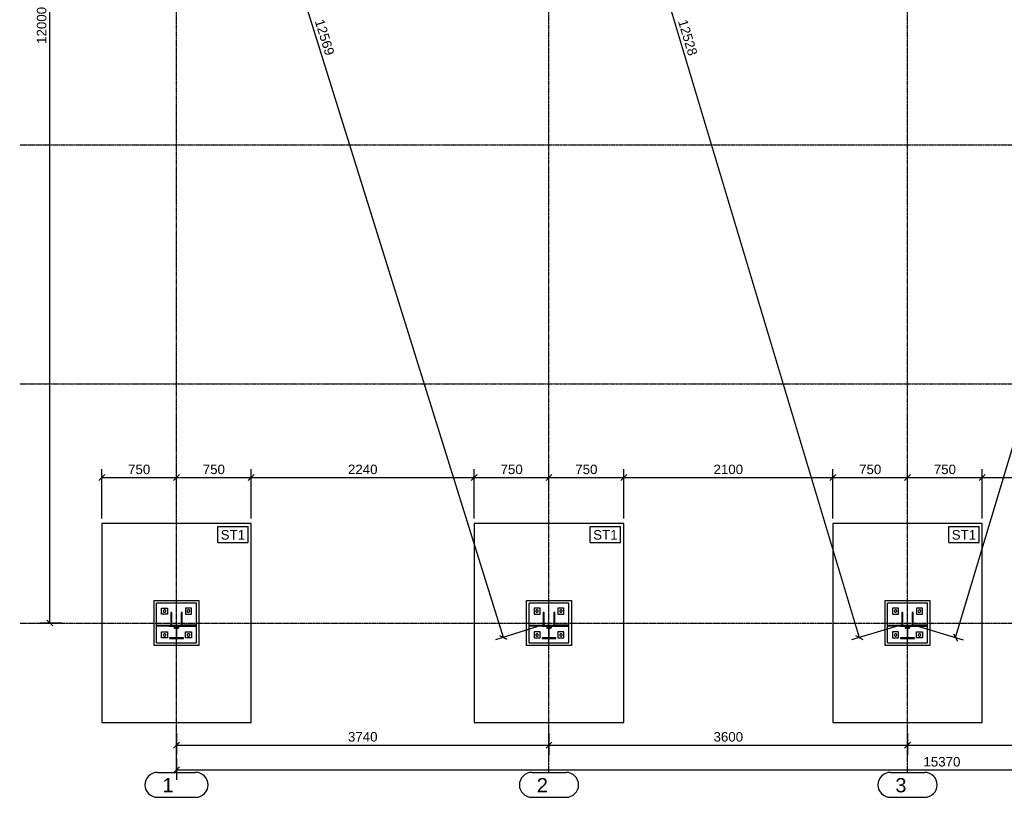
# Model space of a CAD drawing. Header units: millimetres. Extents: x -288865 to 11255, y 102926 to 380857.
# Tile 62 of 142: x -164342 to -154457, y 245008 to 252815. Entities that reach past the tile are written whole.
import ezdxf

# ---------------------------------------------------------------- set-up
doc = ezdxf.new("R2010")
doc.units = ezdxf.units.MM
doc.header["$MEASUREMENT"] = 0
doc.set_wipeout_variables(frame=1)
doc.linetypes.add('DXK_LINE_DOT3', pattern=[5.9187, 2.979, -0.9799, 0.9799, -0.9799])
for name, color, linetype in [('TS_INNE_OBIEKTY', 7, 'Continuous'), ('TS_LINIE_WIDOCZNE', 7, 'Continuous'), ('TS_OPISY', 7, 'Continuous'), ('TS_OPISY_LINIE', 7, 'Continuous'), ('TS_OPISY_RAMKA', 7, 'Continuous'), ('TS_WYMIARY', 7, 'Continuous'), ('TS_WYMIARY_TEKST', 7, 'Continuous'), ('TS_WYPELNIENIE', 7, 'Continuous')]:
    doc.layers.add(name, color=color, linetype=linetype)
doc.styles.add('ARIAL', font='arial.ttf')

# ---------------------------------------------------------------- blocks, each defined once
blk = doc.blocks.new('Part-66210877-1326 - 1303')
at = {"layer": 'TS_LINIE_WIDOCZNE', "color": 1, "linetype": 'Continuous'}
for p, q in [((2750, 2000), (1250, 2000)), ((1250, 2000), (1250, 0)), ((2750, 0), (2750, 2000)), ((1250, 0), (2750, 0))]:
    blk.add_line(p, q, dxfattribs=at)
blk = doc.blocks.new('Part-66210877-1395 - 1303')
at = {"layer": 'TS_WYPELNIENIE', "linetype": 'Continuous'}
h = blk.add_hatch(dxfattribs=at)
h.set_pattern_fill('', color=256, scale=10, style=0, pattern_type=0)
h.set_pattern_definition([(45, (5670, 976.335), (-22.4506, 22.4506), [])])
h.paths.add_polyline_path([(5810, 976.3), (5670, 976.3), (5670, 967.8), (5737.2, 967.8), (5737.2, 851.8), (5670, 851.8), (5670, 843.3), (5810, 843.3), (5810, 851.8), (5742.8, 851.8), (5742.8, 967.8), (5810, 967.8)])
at = {"layer": 'TS_INNE_OBIEKTY', "color": 253, "linetype": 'Continuous'}
for p, q in [((5810, 976.3), (5670, 976.3)), ((5670, 976.3), (5670, 967.8)), ((5670, 967.8), (5737.2, 967.8)), ((5737.2, 967.8), (5737.2, 851.8)), ((5742.8, 851.8), (5742.8, 967.8)), ((5742.8, 967.8), (5810, 967.8)), ((5810, 967.8), (5810, 976.3)), ((5737.2, 851.8), (5670, 851.8)), ((5670, 851.8), (5670, 843.3)), ((5670, 843.3), (5810, 843.3)), ((5810, 851.8), (5742.8, 851.8)), ((5810, 843.3), (5810, 851.8))]:
    blk.add_line(p, q, dxfattribs=at)
blk = doc.blocks.new('Part-66210877-1396 - 1303')
at = {"layer": 'TS_WYPELNIENIE', "linetype": 'Continuous'}
h = blk.add_hatch(dxfattribs=at)
h.set_pattern_fill('', color=256, scale=10, style=0, pattern_type=0)
h.set_pattern_definition([(45, (9270, 976.335), (-22.4506, 22.4506), [])])
h.paths.add_polyline_path([(9410, 976.3), (9270, 976.3), (9270, 967.8), (9337.2, 967.8), (9337.2, 851.8), (9270, 851.8), (9270, 843.3), (9410, 843.3), (9410, 851.8), (9342.8, 851.8), (9342.8, 967.8), (9410, 967.8)])
at = {"layer": 'TS_INNE_OBIEKTY', "color": 253, "linetype": 'Continuous'}
for p, q in [((9410, 976.3), (9270, 976.3)), ((9270, 976.3), (9270, 967.8)), ((9270, 967.8), (9337.2, 967.8)), ((9337.2, 967.8), (9337.2, 851.8)), ((9342.8, 851.8), (9342.8, 967.8)), ((9342.8, 967.8), (9410, 967.8)), ((9410, 967.8), (9410, 976.3)), ((9337.2, 851.8), (9270, 851.8)), ((9270, 851.8), (9270, 843.3)), ((9270, 843.3), (9410, 843.3)), ((9410, 851.8), (9342.8, 851.8)), ((9410, 843.3), (9410, 851.8))]:
    blk.add_line(p, q, dxfattribs=at)
blk = doc.blocks.new('Part-66210877-1333 - 1303')
at = {"layer": 'TS_LINIE_WIDOCZNE', "color": 1, "linetype": 'Continuous'}
for p, q in [((9115, 775), (9115, 1225)), ((9115, 1225), (9565, 1225)), ((9565, 1225), (9565, 775)), ((9565, 775), (9115, 775))]:
    blk.add_line(p, q, dxfattribs=at)
blk = doc.blocks.new('Part-66210877-1334 - 1303')
at = {"layer": 'TS_LINIE_WIDOCZNE', "color": 1, "linetype": 'Continuous'}
for p, q in [((10090, 2000), (8590, 2000)), ((8590, 2000), (8590, 0)), ((10090, 0), (10090, 2000)), ((8590, 0), (10090, 0))]:
    blk.add_line(p, q, dxfattribs=at)
blk = doc.blocks.new('Part-66210877-1335 - 1303')
at = {"layer": 'TS_LINIE_WIDOCZNE', "color": 1, "linetype": 'Continuous'}
for p, q in [((5515, 775), (5515, 1225)), ((5515, 1225), (5965, 1225)), ((5965, 1225), (5965, 775)), ((5965, 775), (5515, 775))]:
    blk.add_line(p, q, dxfattribs=at)
blk = doc.blocks.new('Part-66210877-1336 - 1303')
at = {"layer": 'TS_LINIE_WIDOCZNE', "color": 1, "linetype": 'Continuous'}
for p, q in [((6490, 2000), (4990, 2000)), ((4990, 2000), (4990, 0)), ((6490, 0), (6490, 2000)), ((4990, 0), (6490, 0))]:
    blk.add_line(p, q, dxfattribs=at)
blk = doc.blocks.new('Part-66210877-1337 - 1303')
at = {"layer": 'TS_LINIE_WIDOCZNE', "color": 1, "linetype": 'Continuous'}
for p, q in [((1775, 775), (1775, 1225)), ((1775, 1225), (2225, 1225)), ((2225, 1225), (2225, 775)), ((2225, 775), (1775, 775))]:
    blk.add_line(p, q, dxfattribs=at)
blk = doc.blocks.new('Part-66210877-1339 - 1303')
at = {"layer": 'TS_WYPELNIENIE', "linetype": 'Continuous'}
h = blk.add_hatch(dxfattribs=at)
h.set_pattern_fill('', color=256, scale=10, style=0, pattern_type=0)
h.set_pattern_definition([(45, (1800.005, 977.845), (-22.451, 22.451), [])])
h.paths.add_polyline_path([(1930, 977.8), (1800, 977.8), (1800, 967.8), (1930, 967.8)])
at = {"layer": 'TS_INNE_OBIEKTY', "color": 253, "linetype": 'Continuous'}
for p, q in [((1800, 977.8), (1930, 977.8)), ((1800, 967.8), (1800, 977.8)), ((1930, 967.8), (1800, 967.8)), ((1930, 977.8), (1930, 967.8))]:
    blk.add_line(p, q, dxfattribs=at)
blk = doc.blocks.new('Part-66210877-1340 - 1303')
at = {"layer": 'TS_WYPELNIENIE', "linetype": 'Continuous'}
h = blk.add_hatch(dxfattribs=at)
h.set_pattern_fill('', color=256, scale=10, style=0, pattern_type=0)
h.set_pattern_definition([(45, (2047.5, 1106.34), (-22.451, 22.451), [])])
h.paths.add_polyline_path([(2057.5, 1106.3), (2047.5, 1106.3), (2047.5, 976.3), (2057.5, 976.3)])
at = {"layer": 'TS_INNE_OBIEKTY', "color": 253, "linetype": 'Continuous'}
for p, q in [((2057.5, 1106.3), (2047.5, 1106.3)), ((2047.5, 1106.3), (2047.5, 976.3)), ((2057.5, 976.3), (2057.5, 1106.3)), ((2047.5, 976.3), (2057.5, 976.3))]:
    blk.add_line(p, q, dxfattribs=at)
blk = doc.blocks.new('Part-66210877-1341 - 1303')
at = {"layer": 'TS_WYPELNIENIE', "linetype": 'Continuous'}
h = blk.add_hatch(dxfattribs=at)
h.set_pattern_fill('', color=256, scale=10, style=0, pattern_type=0)
h.set_pattern_definition([(45, (1942.5, 1106.34), (-22.451, 22.451), [])])
h.paths.add_polyline_path([(1952.5, 1106.3), (1942.5, 1106.3), (1942.5, 976.3), (1952.5, 976.3)])
at = {"layer": 'TS_INNE_OBIEKTY', "color": 253, "linetype": 'Continuous'}
for p, q in [((1952.5, 1106.3), (1942.5, 1106.3)), ((1942.5, 1106.3), (1942.5, 976.3)), ((1952.5, 976.3), (1952.5, 1106.3)), ((1942.5, 976.3), (1952.5, 976.3))]:
    blk.add_line(p, q, dxfattribs=at)
blk = doc.blocks.new('Bolt-66210877-1543 - 1303')
at = {"layer": 'TS_INNE_OBIEKTY', "color": 1, "linetype": 'Continuous'}
for start, end in [(18, 198), (18, 198), (198, 18), (198, 18)]:
    blk.add_arc((2120, 880), 13, start, end, dxfattribs=at)
blk = doc.blocks.new('Part-66210877-1353 - 1303')
at = {"layer": 'TS_LINIE_WIDOCZNE', "color": 253, "linetype": 'Continuous'}
for p, q in [((2200, 1200), (1800, 1200)), ((1800, 977.8), (1800, 1200)), ((2200, 977.8), (2200, 1200)), ((1800, 800), (1800, 967.8)), ((2200, 800), (2200, 967.8)), ((1800, 800), (2200, 800))]:
    blk.add_line(p, q, dxfattribs=at)
for centre, start, end in [((1984.2, 954.8), 150, 330), ((1984.2, 954.8), 330, 150), ((2015.8, 954.8), 150, 330), ((2015.8, 954.8), 330, 150)]:
    blk.add_arc(centre, 8, start, end, dxfattribs=at)
blk = doc.blocks.new('Part-66210877-1358 - 1303')
at = {"layer": 'TS_WYPELNIENIE', "linetype": 'Continuous'}
h = blk.add_hatch(dxfattribs=at)
h.set_pattern_fill('', color=256, scale=10, style=0, pattern_type=0)
h.set_pattern_definition([(45, (2070, 977.845), (-22.451, 22.451), [])])
h.paths.add_polyline_path([(2200, 977.8), (2070, 977.8), (2070, 967.8), (2200, 967.8)])
at = {"layer": 'TS_INNE_OBIEKTY', "color": 253, "linetype": 'Continuous'}
for p, q in [((2200, 977.8), (2070, 977.8)), ((2070, 977.8), (2070, 967.8)), ((2070, 967.8), (2200, 967.8)), ((2200, 967.8), (2200, 977.8))]:
    blk.add_line(p, q, dxfattribs=at)
blk = doc.blocks.new('GridLine-66210877-1684 - 1303')
at = {"layer": 'TS_INNE_OBIEKTY', "color": 4, "linetype": 'DXK_LINE_DOT3'}
blk.add_line((425.7, 3400), (18976.5, 3400), dxfattribs=at)
blk = doc.blocks.new('Part-66210877-1414 - 1303')
at = {"layer": 'TS_WYPELNIENIE', "linetype": 'Continuous'}
h = blk.add_hatch(dxfattribs=at)
h.set_pattern_fill('', color=256, scale=10, style=0, pattern_type=0)
h.set_pattern_definition([(45, (9410, 977.845), (-22.451, 22.451), [])])
h.paths.add_polyline_path([(9540, 977.8), (9410, 977.8), (9410, 967.8), (9540, 967.8)])
at = {"layer": 'TS_INNE_OBIEKTY', "color": 253, "linetype": 'Continuous'}
for p, q in [((9540, 977.8), (9410, 977.8)), ((9410, 977.8), (9410, 967.8)), ((9410, 967.8), (9540, 967.8)), ((9540, 967.8), (9540, 977.8))]:
    blk.add_line(p, q, dxfattribs=at)
blk = doc.blocks.new('Part-66210877-1415 - 1303')
at = {"layer": 'TS_WYPELNIENIE', "linetype": 'Continuous'}
h = blk.add_hatch(dxfattribs=at)
h.set_pattern_fill('', color=256, scale=10, style=0, pattern_type=0)
h.set_pattern_definition([(45, (9140.005, 977.845), (-22.451, 22.451), [])])
h.paths.add_polyline_path([(9270, 977.8), (9140, 977.8), (9140, 967.8), (9270, 967.8)])
at = {"layer": 'TS_INNE_OBIEKTY', "color": 253, "linetype": 'Continuous'}
for p, q in [((9140, 977.8), (9270, 977.8)), ((9140, 967.8), (9140, 977.8)), ((9270, 967.8), (9140, 967.8)), ((9270, 977.8), (9270, 967.8))]:
    blk.add_line(p, q, dxfattribs=at)
blk = doc.blocks.new('Part-66210877-1416 - 1303')
at = {"layer": 'TS_WYPELNIENIE', "linetype": 'Continuous'}
h = blk.add_hatch(dxfattribs=at)
h.set_pattern_fill('', color=256, scale=10, style=0, pattern_type=0)
h.set_pattern_definition([(45, (9387.5, 1106.34), (-22.451, 22.451), [])])
h.paths.add_polyline_path([(9397.5, 1106.3), (9387.5, 1106.3), (9387.5, 976.3), (9397.5, 976.3)])
at = {"layer": 'TS_INNE_OBIEKTY', "color": 253, "linetype": 'Continuous'}
for p, q in [((9397.5, 1106.3), (9387.5, 1106.3)), ((9387.5, 1106.3), (9387.5, 976.3)), ((9397.5, 976.3), (9397.5, 1106.3)), ((9387.5, 976.3), (9397.5, 976.3))]:
    blk.add_line(p, q, dxfattribs=at)
blk = doc.blocks.new('Part-66210877-1417 - 1303')
at = {"layer": 'TS_WYPELNIENIE', "linetype": 'Continuous'}
h = blk.add_hatch(dxfattribs=at)
h.set_pattern_fill('', color=256, scale=10, style=0, pattern_type=0)
h.set_pattern_definition([(45, (9282.5, 1106.34), (-22.451, 22.451), [])])
h.paths.add_polyline_path([(9292.5, 1106.3), (9282.5, 1106.3), (9282.5, 976.3), (9292.5, 976.3)])
at = {"layer": 'TS_INNE_OBIEKTY', "color": 253, "linetype": 'Continuous'}
for p, q in [((9292.5, 1106.3), (9282.5, 1106.3)), ((9282.5, 1106.3), (9282.5, 976.3)), ((9292.5, 976.3), (9292.5, 1106.3)), ((9282.5, 976.3), (9292.5, 976.3))]:
    blk.add_line(p, q, dxfattribs=at)
blk = doc.blocks.new('Bolt-66210877-1551 - 1303')
at = {"layer": 'TS_INNE_OBIEKTY', "color": 1, "linetype": 'Continuous'}
for start, end in [(18, 198), (18, 198), (198, 18), (198, 18)]:
    blk.add_arc((9220, 880), 13, start, end, dxfattribs=at)
blk = doc.blocks.new('Part-66210877-1418 - 1303')
at = {"layer": 'TS_WYPELNIENIE', "linetype": 'Continuous'}
h = blk.add_hatch(dxfattribs=at)
h.set_pattern_fill('', color=256, scale=10, style=0, pattern_type=0)
h.set_pattern_definition([(45, (5810, 977.845), (-22.451, 22.451), [])])
h.paths.add_polyline_path([(5940, 977.8), (5810, 977.8), (5810, 967.8), (5940, 967.8)])
at = {"layer": 'TS_INNE_OBIEKTY', "color": 253, "linetype": 'Continuous'}
for p, q in [((5940, 977.8), (5810, 977.8)), ((5810, 977.8), (5810, 967.8)), ((5810, 967.8), (5940, 967.8)), ((5940, 967.8), (5940, 977.8))]:
    blk.add_line(p, q, dxfattribs=at)
blk = doc.blocks.new('Part-66210877-1419 - 1303')
at = {"layer": 'TS_WYPELNIENIE', "linetype": 'Continuous'}
h = blk.add_hatch(dxfattribs=at)
h.set_pattern_fill('', color=256, scale=10, style=0, pattern_type=0)
h.set_pattern_definition([(45, (5787.5, 1106.34), (-22.451, 22.451), [])])
h.paths.add_polyline_path([(5797.5, 1106.3), (5787.5, 1106.3), (5787.5, 976.3), (5797.5, 976.3)])
at = {"layer": 'TS_INNE_OBIEKTY', "color": 253, "linetype": 'Continuous'}
for p, q in [((5797.5, 1106.3), (5787.5, 1106.3)), ((5787.5, 1106.3), (5787.5, 976.3)), ((5797.5, 976.3), (5797.5, 1106.3)), ((5787.5, 976.3), (5797.5, 976.3))]:
    blk.add_line(p, q, dxfattribs=at)
blk = doc.blocks.new('Part-66210877-1420 - 1303')
at = {"layer": 'TS_WYPELNIENIE', "linetype": 'Continuous'}
h = blk.add_hatch(dxfattribs=at)
h.set_pattern_fill('', color=256, scale=10, style=0, pattern_type=0)
h.set_pattern_definition([(45, (5682.5, 1106.34), (-22.451, 22.451), [])])
h.paths.add_polyline_path([(5692.5, 1106.3), (5682.5, 1106.3), (5682.5, 976.3), (5692.5, 976.3)])
at = {"layer": 'TS_INNE_OBIEKTY', "color": 253, "linetype": 'Continuous'}
for p, q in [((5692.5, 1106.3), (5682.5, 1106.3)), ((5682.5, 1106.3), (5682.5, 976.3)), ((5692.5, 976.3), (5692.5, 1106.3)), ((5682.5, 976.3), (5692.5, 976.3))]:
    blk.add_line(p, q, dxfattribs=at)
blk = doc.blocks.new('Part-66210877-1428 - 1303')
at = {"layer": 'TS_LINIE_WIDOCZNE', "color": 253, "linetype": 'Continuous'}
for p, q in [((9540, 1200), (9140, 1200)), ((9140, 977.8), (9140, 1200)), ((9540, 977.8), (9540, 1200)), ((9140, 800), (9140, 967.8)), ((9540, 800), (9540, 967.8)), ((9140, 800), (9540, 800))]:
    blk.add_line(p, q, dxfattribs=at)
for centre, start, end in [((9324.2, 954.8), 150, 330), ((9324.2, 954.8), 330, 150), ((9355.8, 954.8), 150, 330), ((9355.8, 954.8), 330, 150)]:
    blk.add_arc(centre, 8, start, end, dxfattribs=at)
blk = doc.blocks.new('Bolt-66210877-1547 - 1303')
at = {"layer": 'TS_INNE_OBIEKTY', "color": 1, "linetype": 'Continuous'}
for start, end in [(18, 198), (18, 198), (198, 18), (198, 18)]:
    blk.add_arc((5620, 880), 13, start, end, dxfattribs=at)
blk = doc.blocks.new('Part-66210877-1430 - 1303')
at = {"layer": 'TS_LINIE_WIDOCZNE', "color": 253, "linetype": 'Continuous'}
for p, q in [((5940, 1200), (5540, 1200)), ((5540, 978.4), (5540, 1200)), ((5940, 977.8), (5940, 1200)), ((5540, 800), (5540, 968.4)), ((5940, 800), (5940, 967.8)), ((5540, 800), (5940, 800))]:
    blk.add_line(p, q, dxfattribs=at)
for centre, start, end in [((5724.3, 954.8), 150, 330), ((5724.3, 954.8), 330, 150), ((5755.8, 954.8), 150, 330), ((5755.8, 954.8), 330, 150)]:
    blk.add_arc(centre, 8, start, end, dxfattribs=at)
blk = doc.blocks.new('Part-66210877-1444 - 1303')
at = {"layer": 'TS_WYPELNIENIE', "linetype": 'Continuous'}
h = blk.add_hatch(dxfattribs=at)
h.set_pattern_fill('', color=256, scale=10, style=0, pattern_type=0)
h.set_pattern_definition([(45, (5540.005, 978.41), (-22.451, 22.451), [])])
h.paths.add_polyline_path([(5670, 978.4), (5540, 978.4), (5540, 968.4), (5670, 968.4)])
at = {"layer": 'TS_INNE_OBIEKTY', "color": 253, "linetype": 'Continuous'}
for p, q in [((5540, 978.4), (5670, 978.4)), ((5540, 968.4), (5540, 978.4)), ((5670, 968.4), (5540, 968.4)), ((5670, 978.4), (5670, 968.4))]:
    blk.add_line(p, q, dxfattribs=at)
blk = doc.blocks.new('Part-66210877-1456 - 1303')
at = {"layer": 'TS_LINIE_WIDOCZNE', "color": 253, "linetype": 'Continuous'}
for p, q in [((5650, 1150), (5590, 1150)), ((5590, 1150), (5590, 1090)), ((5590, 1090), (5650, 1090)), ((5650, 1090), (5650, 1150))]:
    blk.add_line(p, q, dxfattribs=at)
blk = doc.blocks.new('Part-66210877-1457 - 1303')
at = {"layer": 'TS_LINIE_WIDOCZNE', "color": 253, "linetype": 'Continuous'}
for p, q in [((5650, 910), (5590, 910)), ((5590, 910), (5590, 850)), ((5650, 850), (5650, 910)), ((5590, 850), (5650, 850))]:
    blk.add_line(p, q, dxfattribs=at)
blk = doc.blocks.new('Part-66210877-1458 - 1303')
at = {"layer": 'TS_LINIE_WIDOCZNE', "color": 253, "linetype": 'Continuous'}
for p, q in [((5830, 1150), (5830, 1090)), ((5890, 1150), (5830, 1150)), ((5830, 1090), (5890, 1090)), ((5890, 1090), (5890, 1150))]:
    blk.add_line(p, q, dxfattribs=at)
blk = doc.blocks.new('Bolt-66210877-1545 - 1303')
at = {"layer": 'TS_INNE_OBIEKTY', "color": 1, "linetype": 'Continuous'}
for start, end in [(18, 198), (18, 198), (198, 18), (198, 18)]:
    blk.add_arc((2120, 1120), 13, start, end, dxfattribs=at)
blk = doc.blocks.new('Part-66210877-1465 - 1303')
at = {"layer": 'TS_LINIE_WIDOCZNE', "color": 253, "linetype": 'Continuous'}
for p, q in [((9250, 1150), (9190, 1150)), ((9190, 1150), (9190, 1090)), ((9190, 1090), (9250, 1090)), ((9250, 1090), (9250, 1150))]:
    blk.add_line(p, q, dxfattribs=at)
blk = doc.blocks.new('Part-66210877-1466 - 1303')
at = {"layer": 'TS_LINIE_WIDOCZNE', "color": 253, "linetype": 'Continuous'}
for p, q in [((9250, 910), (9190, 910)), ((9190, 910), (9190, 850)), ((9250, 850), (9250, 910)), ((9190, 850), (9250, 850))]:
    blk.add_line(p, q, dxfattribs=at)
blk = doc.blocks.new('Part-66210877-1467 - 1303')
at = {"layer": 'TS_LINIE_WIDOCZNE', "color": 253, "linetype": 'Continuous'}
for p, q in [((9430, 850), (9430, 910)), ((9430, 910), (9490, 910)), ((9490, 910), (9490, 850)), ((9490, 850), (9430, 850))]:
    blk.add_line(p, q, dxfattribs=at)
blk = doc.blocks.new('Bolt-66210877-1549 - 1303')
at = {"layer": 'TS_INNE_OBIEKTY', "color": 1, "linetype": 'Continuous'}
for start, end in [(18, 198), (18, 198), (198, 18), (198, 18)]:
    blk.add_arc((5860, 880), 13, start, end, dxfattribs=at)
blk = doc.blocks.new('Part-66210877-1468 - 1303')
at = {"layer": 'TS_LINIE_WIDOCZNE', "color": 253, "linetype": 'Continuous'}
for p, q in [((9430, 1150), (9430, 1090)), ((9490, 1150), (9430, 1150)), ((9430, 1090), (9490, 1090)), ((9490, 1090), (9490, 1150))]:
    blk.add_line(p, q, dxfattribs=at)
blk = doc.blocks.new('Part-66210877-1473 - 1303')
at = {"layer": 'TS_LINIE_WIDOCZNE', "color": 253, "linetype": 'Continuous'}
for p, q in [((1850, 910), (1910, 910)), ((1850, 850), (1850, 910)), ((1910, 910), (1910, 850)), ((1910, 850), (1850, 850))]:
    blk.add_line(p, q, dxfattribs=at)
blk = doc.blocks.new('Part-66210877-1474 - 1303')
at = {"layer": 'TS_LINIE_WIDOCZNE', "color": 253, "linetype": 'Continuous'}
for p, q in [((1850, 1090), (1850, 1150)), ((1850, 1150), (1910, 1150)), ((1910, 1090), (1850, 1090)), ((1910, 1150), (1910, 1090))]:
    blk.add_line(p, q, dxfattribs=at)
blk = doc.blocks.new('Part-66210877-1475 - 1303')
at = {"layer": 'TS_LINIE_WIDOCZNE', "color": 253, "linetype": 'Continuous'}
for p, q in [((2090, 1150), (2090, 1090)), ((2150, 1150), (2090, 1150)), ((2090, 1090), (2150, 1090)), ((2150, 1090), (2150, 1150))]:
    blk.add_line(p, q, dxfattribs=at)
blk = doc.blocks.new('Part-66210877-1476 - 1303')
at = {"layer": 'TS_LINIE_WIDOCZNE', "color": 253, "linetype": 'Continuous'}
for p, q in [((2090, 850), (2090, 910)), ((2090, 910), (2150, 910)), ((2150, 910), (2150, 850)), ((2150, 850), (2090, 850))]:
    blk.add_line(p, q, dxfattribs=at)
blk = doc.blocks.new('Part-66210877-1482 - 1303')
at = {"layer": 'TS_LINIE_WIDOCZNE', "color": 253, "linetype": 'Continuous'}
for p, q in [((5830, 910), (5830, 850)), ((5890, 910), (5830, 910)), ((5890, 850), (5890, 910)), ((5830, 850), (5890, 850))]:
    blk.add_line(p, q, dxfattribs=at)
blk = doc.blocks.new('Part-66210877-1496 - 1303')
at = {"layer": 'TS_WYPELNIENIE', "linetype": 'Continuous'}
h = blk.add_hatch(dxfattribs=at)
h.set_pattern_fill('', color=256, scale=10, style=0, pattern_type=0)
h.set_pattern_definition([(45, (1930, 976.335), (-22.4506, 22.4506), [])])
h.paths.add_polyline_path([(2070, 976.3), (1930, 976.3), (1930, 967.8), (1997.2, 967.8), (1997.2, 851.8), (1930, 851.8), (1930, 843.3), (2070, 843.3), (2070, 851.8), (2002.8, 851.8), (2002.8, 967.8), (2070, 967.8)])
at = {"layer": 'TS_INNE_OBIEKTY', "color": 253, "linetype": 'Continuous'}
for p, q in [((2070, 976.3), (1930, 976.3)), ((1930, 976.3), (1930, 967.8)), ((1930, 967.8), (1997.2, 967.8)), ((1997.2, 967.8), (1997.2, 851.8)), ((2002.8, 851.8), (2002.8, 967.8)), ((2002.8, 967.8), (2070, 967.8)), ((2070, 967.8), (2070, 976.3)), ((1997.2, 851.8), (1930, 851.8)), ((1930, 851.8), (1930, 843.3)), ((1930, 843.3), (2070, 843.3)), ((2070, 851.8), (2002.8, 851.8)), ((2070, 843.3), (2070, 851.8))]:
    blk.add_line(p, q, dxfattribs=at)
blk = doc.blocks.new('Bolt-66210877-1544 - 1303')
at = {"layer": 'TS_INNE_OBIEKTY', "color": 1, "linetype": 'Continuous'}
for start, end in [(18, 198), (18, 198), (198, 18), (198, 18)]:
    blk.add_arc((1880, 880), 13, start, end, dxfattribs=at)
blk = doc.blocks.new('Bolt-66210877-1546 - 1303')
at = {"layer": 'TS_INNE_OBIEKTY', "color": 1, "linetype": 'Continuous'}
for start, end in [(18, 198), (18, 198), (198, 18), (198, 18)]:
    blk.add_arc((1880, 1120), 13, start, end, dxfattribs=at)
blk = doc.blocks.new('Bolt-66210877-1548 - 1303')
at = {"layer": 'TS_INNE_OBIEKTY', "color": 1, "linetype": 'Continuous'}
for start, end in [(18, 198), (18, 198), (198, 18), (198, 18)]:
    blk.add_arc((5620, 1120), 13, start, end, dxfattribs=at)
blk = doc.blocks.new('Bolt-66210877-1550 - 1303')
at = {"layer": 'TS_INNE_OBIEKTY', "color": 1, "linetype": 'Continuous'}
for start, end in [(18, 198), (18, 198), (198, 18), (198, 18)]:
    blk.add_arc((5860, 1120), 13, start, end, dxfattribs=at)
blk = doc.blocks.new('Bolt-66210877-1552 - 1303')
at = {"layer": 'TS_INNE_OBIEKTY', "color": 1, "linetype": 'Continuous'}
for start, end in [(18, 198), (18, 198), (198, 18), (198, 18)]:
    blk.add_arc((9220, 1120), 13, start, end, dxfattribs=at)
blk = doc.blocks.new('Bolt-66210877-1553 - 1303')
at = {"layer": 'TS_INNE_OBIEKTY', "color": 1, "linetype": 'Continuous'}
for start, end in [(18, 198), (18, 198), (198, 18), (198, 18)]:
    blk.add_arc((9460, 1120), 13, start, end, dxfattribs=at)
blk = doc.blocks.new('Bolt-66210877-1554 - 1303')
at = {"layer": 'TS_INNE_OBIEKTY', "color": 1, "linetype": 'Continuous'}
for start, end in [(18, 198), (18, 198), (198, 18), (198, 18)]:
    blk.add_arc((9460, 880), 13, start, end, dxfattribs=at)
blk = doc.blocks.new('GridLine-66210877-1678 - 1303')
at = {"layer": 'TS_INNE_OBIEKTY', "color": 4, "linetype": 'DXK_LINE_DOT3'}
blk.add_line((2000, -500), (2000, 14634.8), dxfattribs=at)
at = {"layer": 'TS_INNE_OBIEKTY', "color": 4, "linetype": 'Continuous'}
for p, q in [((1808.6, -500), (2191.4, -500)), ((1808.6, -750), (2191.4, -750))]:
    blk.add_line(p, q, dxfattribs=at)
for centre, start, end in [((1808.6, -625), 90, 270), ((2191.4, -625), 270, 90)]:
    blk.add_arc(centre, 125, start, end, dxfattribs=at)
at = {"layer": 'TS_INNE_OBIEKTY', "color": 2, "linetype": 'Continuous', "style": 'ARIAL'}
blk.add_text('1', height=143.3, dxfattribs=at).set_placement((1858.6, -700))
blk = doc.blocks.new('GridLine-66210877-1679 - 1303')
at = {"layer": 'TS_INNE_OBIEKTY', "color": 4, "linetype": 'DXK_LINE_DOT3'}
blk.add_line((5740, -500), (5740, 14634.8), dxfattribs=at)
at = {"layer": 'TS_INNE_OBIEKTY', "color": 4, "linetype": 'Continuous'}
for p, q in [((5567.8, -500), (5912.2, -500)), ((5567.8, -750), (5912.2, -750))]:
    blk.add_line(p, q, dxfattribs=at)
for centre, start, end in [((5567.8, -625), 90, 270), ((5912.2, -625), 270, 90)]:
    blk.add_arc(centre, 125, start, end, dxfattribs=at)
at = {"layer": 'TS_INNE_OBIEKTY', "color": 2, "linetype": 'Continuous', "style": 'ARIAL'}
blk.add_text('2', height=143.3, dxfattribs=at).set_placement((5617.8, -700))
blk = doc.blocks.new('GridLine-66210877-1680 - 1303')
at = {"layer": 'TS_INNE_OBIEKTY', "color": 4, "linetype": 'DXK_LINE_DOT3'}
blk.add_line((9340, -500), (9340, 14634.8), dxfattribs=at)
at = {"layer": 'TS_INNE_OBIEKTY', "color": 4, "linetype": 'Continuous'}
for p, q in [((9167.8, -500), (9512.2, -500)), ((9167.8, -750), (9512.2, -750))]:
    blk.add_line(p, q, dxfattribs=at)
for centre, start, end in [((9167.8, -625), 90, 270), ((9512.2, -625), 270, 90)]:
    blk.add_arc(centre, 125, start, end, dxfattribs=at)
at = {"layer": 'TS_INNE_OBIEKTY', "color": 2, "linetype": 'Continuous', "style": 'ARIAL'}
blk.add_text('3', height=143.3, dxfattribs=at).set_placement((9217.8, -700))
blk = doc.blocks.new('GridLine-66210877-1683 - 1303')
at = {"layer": 'TS_INNE_OBIEKTY', "color": 4, "linetype": 'DXK_LINE_DOT3'}
blk.add_line((425.7, 1000), (18976.5, 1000), dxfattribs=at)
blk = doc.blocks.new('GridLine-66210877-1685 - 1303')
at = {"layer": 'TS_INNE_OBIEKTY', "color": 4, "linetype": 'DXK_LINE_DOT3'}
blk.add_line((425.7, 5800), (18976.5, 5800), dxfattribs=at)
blk = doc.blocks.new('StraightDimension-66210877-2867 - 1303')
at = {"layer": 'TS_WYMIARY', "color": 174, "linetype": 'Continuous'}
for p, q in [((9370, -195.6), (9310, -255.6)), ((9340, -105.6), (9340, -325.6)), ((12910, -255.6), (12970, -195.6)), ((12940, -105.6), (12940, -325.6)), ((9340, -225.6), (12940, -225.6))]:
    blk.add_line(p, q, dxfattribs=at)
at = {"color": 0}
blk.add_wipeout([(11308.2, -210.6), (11308.2, -70.6), (10971.8, -70.6), (10971.8, -210.6)], dxfattribs=at).dxf.layer = 'TS_WYMIARY'
at = {"layer": 'TS_WYMIARY_TEKST', "color": 96, "style": 'ARIAL'}
blk.add_text('3600', height=95.51, dxfattribs=at).set_placement((10991.8, -190.6))
blk = doc.blocks.new('StraightDimension-66210877-2857 - 1303')
at = {"layer": 'TS_WYMIARY', "color": 174, "linetype": 'Continuous'}
for p, q in [((1952.3, 12985.1), (1462.8, 12832.6)), ((1576.7, 12836.7), (1501.6, 12876.1)), ((1539.2, 12856.4), (5279.2, 856.4)), ((5692.3, 985.1), (5202.8, 832.6)), ((5241.6, 876.1), (5316.7, 836.7))]:
    blk.add_line(p, q, dxfattribs=at)
at = {"color": 0}
blk.add_wipeout([(3484.6, 6664.8), (3618.2, 6706.5), (3496.1, 7098.5), (3362.4, 7056.8)], dxfattribs=at).dxf.layer = 'TS_WYMIARY'
at = {"layer": 'TS_WYMIARY_TEKST', "color": 96, "style": 'ARIAL'}
blk.add_text('12569', height=95.51, rotation=-72.69116, dxfattribs=at).set_placement((3387.4, 7043.7))
blk = doc.blocks.new('StraightDimension-66210877-2876 - 1303')
at = {"layer": 'TS_WYMIARY', "color": 174, "linetype": 'Continuous'}
for p, q in [((5020, 2489.8), (4960, 2429.8)), ((4990, 2050), (4990, 2544.8)), ((5710, 2429.8), (5770, 2489.8)), ((5740, 2339.8), (5740, 2559.8)), ((4990, 2459.8), (5740, 2459.8))]:
    blk.add_line(p, q, dxfattribs=at)
at = {"color": 0}
blk.add_wipeout([(5496.2, 2474.8), (5496.2, 2614.8), (5233.8, 2614.8), (5233.8, 2474.8)], dxfattribs=at).dxf.layer = 'TS_WYMIARY'
at = {"layer": 'TS_WYMIARY_TEKST', "color": 96, "style": 'ARIAL'}
blk.add_text('750', height=95.51, dxfattribs=at).set_placement((5253.8, 2494.8))
blk = doc.blocks.new('StraightDimension-66210877-2879 - 1303')
at = {"layer": 'TS_WYMIARY', "color": 174, "linetype": 'Continuous'}
for p, q in [((1280, 2489.8), (1220, 2429.8)), ((1250, 2050), (1250, 2544.8)), ((1970, 2429.8), (2030, 2489.8)), ((2000, 2339.8), (2000, 2559.8)), ((1250, 2459.8), (2000, 2459.8))]:
    blk.add_line(p, q, dxfattribs=at)
at = {"color": 0}
blk.add_wipeout([(1756.2, 2474.8), (1756.2, 2614.8), (1493.8, 2614.8), (1493.8, 2474.8)], dxfattribs=at).dxf.layer = 'TS_WYMIARY'
at = {"layer": 'TS_WYMIARY_TEKST', "color": 96, "style": 'ARIAL'}
blk.add_text('750', height=95.51, dxfattribs=at).set_placement((1513.8, 2494.8))
blk = doc.blocks.new('StraightDimension-66210877-2859 - 1303')
at = {"layer": 'TS_WYMIARY', "color": 174, "linetype": 'Continuous'}
for p, q in [((5692.1, 12985.6), (5177.7, 12831.3)), ((5291.7, 12834.2), (5217, 12874.4)), ((5254.4, 12854.3), (8854.4, 854.3)), ((9292.1, 985.6), (8777.7, 831.3)), ((8817, 874.4), (8891.7, 834.2))]:
    blk.add_line(p, q, dxfattribs=at)
at = {"color": 0}
blk.add_wipeout([(7127.7, 6662), (7261.8, 6702.2), (7143.8, 7095.5), (7009.7, 7055.3)], dxfattribs=at).dxf.layer = 'TS_WYMIARY'
at = {"layer": 'TS_WYMIARY_TEKST', "color": 96, "style": 'ARIAL'}
blk.add_text('12528', height=95.51, rotation=-73.29849, dxfattribs=at).set_placement((7034.7, 7041.9))
blk = doc.blocks.new('StraightDimension-66210877-2861 - 1303')
at = {"layer": 'TS_WYMIARY', "color": 174, "linetype": 'Continuous'}
for p, q in [((12987.9, 12985.6), (13498.3, 12832.5)), ((9821.7, 855.5), (13421.7, 12855.5)), ((13441.8, 12818.1), (13401.6, 12892.8)), ((9387.9, 985.6), (9898.3, 832.5)), ((9801.6, 892.8), (9841.8, 818.1))]:
    blk.add_line(p, q, dxfattribs=at)
at = {"color": 0}
blk.add_wipeout([(11666.3, 7056.4), (11532.2, 7096.7), (11414.2, 6703.4), (11548.3, 6663.2)], dxfattribs=at).dxf.layer = 'TS_WYMIARY'
at = {"layer": 'TS_WYMIARY_TEKST', "color": 96, "style": 'ARIAL'}
blk.add_text('12528', height=95.51, rotation=73.29849, dxfattribs=at).set_placement((11534.9, 6688.1))
blk = doc.blocks.new('StraightDimension-66210877-2868 - 1303')
at = {"layer": 'TS_WYMIARY', "color": 174, "linetype": 'Continuous'}
for p, q in [((5770, -195.6), (5710, -255.6)), ((5740, -105.6), (5740, -325.6)), ((9310, -255.6), (9370, -195.6)), ((9340, -105.6), (9340, -325.6)), ((5740, -225.6), (9340, -225.6))]:
    blk.add_line(p, q, dxfattribs=at)
at = {"color": 0}
blk.add_wipeout([(7708.2, -210.6), (7708.2, -70.6), (7371.8, -70.6), (7371.8, -210.6)], dxfattribs=at).dxf.layer = 'TS_WYMIARY'
at = {"layer": 'TS_WYMIARY_TEKST', "color": 96, "style": 'ARIAL'}
blk.add_text('3600', height=95.51, dxfattribs=at).set_placement((7391.8, -190.6))
blk = doc.blocks.new('StraightDimension-66210877-2869 - 1303')
at = {"layer": 'TS_WYMIARY', "color": 174, "linetype": 'Continuous'}
for p, q in [((2030, -195.6), (1970, -255.6)), ((2000, -105.6), (2000, -325.6)), ((5710, -255.6), (5770, -195.6)), ((5740, -105.6), (5740, -325.6)), ((2000, -225.6), (5740, -225.6))]:
    blk.add_line(p, q, dxfattribs=at)
at = {"color": 0}
blk.add_wipeout([(4038.2, -210.6), (4038.2, -70.6), (3701.8, -70.6), (3701.8, -210.6)], dxfattribs=at).dxf.layer = 'TS_WYMIARY'
at = {"layer": 'TS_WYMIARY_TEKST', "color": 96, "style": 'ARIAL'}
blk.add_text('3740', height=95.51, dxfattribs=at).set_placement((3721.8, -190.6))
blk = doc.blocks.new('StraightDimension-66210877-2870 - 1303')
at = {"layer": 'TS_WYMIARY', "color": 174, "linetype": 'Continuous'}
for p, q in [((2000, -355.6), (2000, -575.6)), ((2030, -445.6), (1970, -505.6)), ((2000, -475.6), (17370, -475.6))]:
    blk.add_line(p, q, dxfattribs=at)
at = {"color": 0}
blk.add_wipeout([(9890.3, -460.6), (9890.3, -320.6), (9479.7, -320.6), (9479.7, -460.6)], dxfattribs=at).dxf.layer = 'TS_WYMIARY'
at = {"layer": 'TS_WYMIARY_TEKST', "color": 96, "style": 'ARIAL'}
blk.add_text('15370', height=95.51, dxfattribs=at).set_placement((9499.7, -440.6))
blk = doc.blocks.new('StraightDimension-66210877-2872 - 1303')
at = {"layer": 'TS_WYMIARY', "color": 174, "linetype": 'Continuous'}
for p, q in [((848.2, 13000), (628.2, 13000)), ((758.2, 12970), (698.2, 13030)), ((728.2, 1000), (728.2, 13000)), ((848.2, 1000), (628.2, 1000)), ((698.2, 1030), (758.2, 970))]:
    blk.add_line(p, q, dxfattribs=at)
at = {"color": 0}
blk.add_wipeout([(713.2, 7205.3), (573.2, 7205.3), (573.2, 6794.7), (713.2, 6794.7)], dxfattribs=at).dxf.layer = 'TS_WYMIARY'
at = {"layer": 'TS_WYMIARY_TEKST', "color": 96, "style": 'ARIAL'}
blk.add_text('12000', height=95.51, rotation=90.00021, dxfattribs=at).set_placement((693.2, 6814.7))
blk = doc.blocks.new('StraightDimension-66210877-2874 - 1303')
at = {"layer": 'TS_WYMIARY', "color": 174, "linetype": 'Continuous'}
for p, q in [((5770, 2489.8), (5710, 2429.8)), ((5740, 2339.8), (5740, 2559.8)), ((6460, 2429.8), (6520, 2489.8)), ((6490, 2050), (6490, 2544.8)), ((5740, 2459.8), (6490, 2459.8))]:
    blk.add_line(p, q, dxfattribs=at)
at = {"color": 0}
blk.add_wipeout([(6246.2, 2474.8), (6246.2, 2614.8), (5983.8, 2614.8), (5983.8, 2474.8)], dxfattribs=at).dxf.layer = 'TS_WYMIARY'
at = {"layer": 'TS_WYMIARY_TEKST', "color": 96, "style": 'ARIAL'}
blk.add_text('750', height=95.51, dxfattribs=at).set_placement((6003.8, 2494.8))
blk = doc.blocks.new('StraightDimension-66210877-2877 - 1303')
at = {"layer": 'TS_WYMIARY', "color": 174, "linetype": 'Continuous'}
for p, q in [((2780, 2489.8), (2720, 2429.8)), ((2750, 2050), (2750, 2544.8)), ((4960, 2429.8), (5020, 2489.8)), ((4990, 2050), (4990, 2544.8)), ((2750, 2459.8), (4990, 2459.8))]:
    blk.add_line(p, q, dxfattribs=at)
at = {"color": 0}
blk.add_wipeout([(4038.2, 2474.8), (4038.2, 2614.8), (3701.8, 2614.8), (3701.8, 2474.8)], dxfattribs=at).dxf.layer = 'TS_WYMIARY'
at = {"layer": 'TS_WYMIARY_TEKST', "color": 96, "style": 'ARIAL'}
blk.add_text('2240', height=95.51, dxfattribs=at).set_placement((3721.8, 2494.8))
blk = doc.blocks.new('StraightDimension-66210877-2878 - 1303')
at = {"layer": 'TS_WYMIARY', "color": 174, "linetype": 'Continuous'}
for p, q in [((2030, 2489.8), (1970, 2429.8)), ((2000, 2339.8), (2000, 2559.8)), ((2720, 2429.8), (2780, 2489.8)), ((2750, 2050), (2750, 2544.8)), ((2000, 2459.8), (2750, 2459.8))]:
    blk.add_line(p, q, dxfattribs=at)
at = {"color": 0}
blk.add_wipeout([(2506.2, 2474.8), (2506.2, 2614.8), (2243.8, 2614.8), (2243.8, 2474.8)], dxfattribs=at).dxf.layer = 'TS_WYMIARY'
at = {"layer": 'TS_WYMIARY_TEKST', "color": 96, "style": 'ARIAL'}
blk.add_text('750', height=95.51, dxfattribs=at).set_placement((2263.8, 2494.8))
blk = doc.blocks.new('StraightDimension-66210877-2880 - 1303')
at = {"layer": 'TS_WYMIARY', "color": 174, "linetype": 'Continuous'}
for p, q in [((6520, 2489.8), (6460, 2429.8)), ((6490, 2050), (6490, 2544.8)), ((8560, 2429.8), (8620, 2489.8)), ((8590, 2050), (8590, 2544.8)), ((6490, 2459.8), (8590, 2459.8))]:
    blk.add_line(p, q, dxfattribs=at)
at = {"color": 0}
blk.add_wipeout([(7708.2, 2474.8), (7708.2, 2614.8), (7371.8, 2614.8), (7371.8, 2474.8)], dxfattribs=at).dxf.layer = 'TS_WYMIARY'
at = {"layer": 'TS_WYMIARY_TEKST', "color": 96, "style": 'ARIAL'}
blk.add_text('2100', height=95.51, dxfattribs=at).set_placement((7391.8, 2494.8))
blk = doc.blocks.new('StraightDimension-66210877-2881 - 1303')
at = {"layer": 'TS_WYMIARY', "color": 174, "linetype": 'Continuous'}
for p, q in [((8620, 2489.8), (8560, 2429.8)), ((8590, 2050), (8590, 2544.8)), ((9310, 2429.8), (9370, 2489.8)), ((9340, 2339.8), (9340, 2559.8)), ((8590, 2459.8), (9340, 2459.8))]:
    blk.add_line(p, q, dxfattribs=at)
at = {"color": 0}
blk.add_wipeout([(9096.2, 2474.8), (9096.2, 2614.8), (8833.8, 2614.8), (8833.8, 2474.8)], dxfattribs=at).dxf.layer = 'TS_WYMIARY'
at = {"layer": 'TS_WYMIARY_TEKST', "color": 96, "style": 'ARIAL'}
blk.add_text('750', height=95.51, dxfattribs=at).set_placement((8853.8, 2494.8))
blk = doc.blocks.new('StraightDimension-66210877-2882 - 1303')
at = {"layer": 'TS_WYMIARY', "color": 174, "linetype": 'Continuous'}
for p, q in [((9370, 2489.8), (9310, 2429.8)), ((9340, 2339.8), (9340, 2559.8)), ((10060, 2429.8), (10120, 2489.8)), ((10090, 2050), (10090, 2544.8)), ((9340, 2459.8), (10090, 2459.8))]:
    blk.add_line(p, q, dxfattribs=at)
at = {"color": 0}
blk.add_wipeout([(9846.2, 2474.8), (9846.2, 2614.8), (9583.8, 2614.8), (9583.8, 2474.8)], dxfattribs=at).dxf.layer = 'TS_WYMIARY'
at = {"layer": 'TS_WYMIARY_TEKST', "color": 96, "style": 'ARIAL'}
blk.add_text('750', height=95.51, dxfattribs=at).set_placement((9603.8, 2494.8))
blk = doc.blocks.new('StraightDimension-66210877-2883 - 1303')
at = {"layer": 'TS_WYMIARY', "color": 174, "linetype": 'Continuous'}
for p, q in [((10120, 2489.8), (10060, 2429.8)), ((10090, 2050), (10090, 2544.8)), ((12160, 2429.8), (12220, 2489.8)), ((12190, 2050), (12190, 2544.8)), ((10090, 2459.8), (12190, 2459.8))]:
    blk.add_line(p, q, dxfattribs=at)
at = {"color": 0}
blk.add_wipeout([(11308.2, 2474.8), (11308.2, 2614.8), (10971.8, 2614.8), (10971.8, 2474.8)], dxfattribs=at).dxf.layer = 'TS_WYMIARY'
at = {"layer": 'TS_WYMIARY_TEKST', "color": 96, "style": 'ARIAL'}
blk.add_text('2100', height=95.51, dxfattribs=at).set_placement((10991.8, 2494.8))
blk = doc.blocks.new('Mark-66210877-1889 - 1303')
blk.add_wipeout([(2688.2, 1837.5), (2688.2, 1937.5), (2443.8, 1937.5), (2443.8, 1837.5)]).dxf.layer = 'TS_OPISY_LINIE'
blk.add_wipeout([(2688.2, 1837.5), (2688.2, 1937.5), (2443.8, 1937.5), (2443.8, 1837.5)]).dxf.layer = 'TS_OPISY_LINIE'
at = {"layer": 'TS_OPISY_RAMKA', "linetype": 'Continuous'}
for p, q in [((2413.8, 1967.5), (2718.2, 1967.5)), ((2413.8, 1807.5), (2413.8, 1967.5)), ((2718.2, 1807.5), (2718.2, 1967.5)), ((2413.8, 1807.5), (2718.2, 1807.5))]:
    blk.add_line(p, q, dxfattribs=at)
at = {"layer": 'TS_OPISY', "style": 'ARIAL'}
blk.add_text('ST1', height=95.51, dxfattribs=at).set_placement((2443.8, 1837.5))
blk = doc.blocks.new('Mark-66210877-1902 - 1303')
blk.add_wipeout([(10028.2, 1837.5), (10028.2, 1937.5), (9783.8, 1937.5), (9783.8, 1837.5)]).dxf.layer = 'TS_OPISY_LINIE'
blk.add_wipeout([(10028.2, 1837.5), (10028.2, 1937.5), (9783.8, 1937.5), (9783.8, 1837.5)]).dxf.layer = 'TS_OPISY_LINIE'
at = {"layer": 'TS_OPISY_RAMKA', "linetype": 'Continuous'}
for p, q in [((9753.8, 1967.5), (10058.2, 1967.5)), ((9753.8, 1807.5), (9753.8, 1967.5)), ((10058.2, 1807.5), (10058.2, 1967.5)), ((9753.8, 1807.5), (10058.2, 1807.5))]:
    blk.add_line(p, q, dxfattribs=at)
at = {"layer": 'TS_OPISY', "style": 'ARIAL'}
blk.add_text('ST1', height=95.51, dxfattribs=at).set_placement((9783.8, 1837.5))
blk = doc.blocks.new('Mark-66210877-1903 - 1303')
blk.add_wipeout([(6428.2, 1837.5), (6428.2, 1937.5), (6183.8, 1937.5), (6183.8, 1837.5)]).dxf.layer = 'TS_OPISY_LINIE'
blk.add_wipeout([(6428.2, 1837.5), (6428.2, 1937.5), (6183.8, 1937.5), (6183.8, 1837.5)]).dxf.layer = 'TS_OPISY_LINIE'
at = {"layer": 'TS_OPISY_RAMKA', "linetype": 'Continuous'}
for p, q in [((6153.8, 1967.5), (6458.2, 1967.5)), ((6153.8, 1807.5), (6153.8, 1967.5)), ((6458.2, 1807.5), (6458.2, 1967.5)), ((6153.8, 1807.5), (6458.2, 1807.5))]:
    blk.add_line(p, q, dxfattribs=at)
at = {"layer": 'TS_OPISY', "style": 'ARIAL'}
blk.add_text('ST1', height=95.51, dxfattribs=at).set_placement((6183.8, 1837.5))

msp = doc.modelspace()

# ---------------------------------------------------------------- block references
for name in ['GridLine-66210877-1678 - 1303', 'GridLine-66210877-1679 - 1303', 'GridLine-66210877-1680 - 1303', 'GridLine-66210877-1685 - 1303', 'GridLine-66210877-1684 - 1303', 'Part-66210877-1326 - 1303', 'Part-66210877-1336 - 1303', 'Part-66210877-1334 - 1303', 'Part-66210877-1337 - 1303', 'Part-66210877-1353 - 1303', 'Part-66210877-1335 - 1303', 'Part-66210877-1430 - 1303', 'Part-66210877-1333 - 1303', 'Part-66210877-1428 - 1303', 'GridLine-66210877-1683 - 1303', 'Part-66210877-1474 - 1303', 'Bolt-66210877-1546 - 1303', 'Part-66210877-1341 - 1303', 'Part-66210877-1340 - 1303', 'Part-66210877-1475 - 1303', 'Bolt-66210877-1545 - 1303', 'Part-66210877-1456 - 1303', 'Bolt-66210877-1548 - 1303', 'Part-66210877-1420 - 1303', 'Part-66210877-1419 - 1303', 'Part-66210877-1458 - 1303', 'Bolt-66210877-1550 - 1303', 'Part-66210877-1465 - 1303', 'Bolt-66210877-1552 - 1303', 'Part-66210877-1417 - 1303', 'Part-66210877-1416 - 1303', 'Part-66210877-1468 - 1303', 'Bolt-66210877-1553 - 1303', 'Part-66210877-1339 - 1303', 'Part-66210877-1473 - 1303', 'Bolt-66210877-1544 - 1303', 'Part-66210877-1496 - 1303', 'Part-66210877-1358 - 1303', 'Part-66210877-1476 - 1303', 'Bolt-66210877-1543 - 1303', 'Part-66210877-1444 - 1303', 'Part-66210877-1457 - 1303', 'Bolt-66210877-1547 - 1303', 'Part-66210877-1395 - 1303', 'Part-66210877-1418 - 1303', 'Part-66210877-1482 - 1303', 'Bolt-66210877-1549 - 1303', 'Part-66210877-1415 - 1303', 'Part-66210877-1466 - 1303', 'Bolt-66210877-1551 - 1303', 'Part-66210877-1396 - 1303', 'Part-66210877-1414 - 1303', 'Part-66210877-1467 - 1303', 'Bolt-66210877-1554 - 1303']:
    msp.add_blockref(name, (-164768.1, 245757.8))

# ---------------------------------------------------------------- next in the draw order: block references
for name in ['StraightDimension-66210877-2872 - 1303', 'StraightDimension-66210877-2857 - 1303', 'StraightDimension-66210877-2861 - 1303', 'StraightDimension-66210877-2867 - 1303']:
    msp.add_blockref(name, (-164768.1, 245757.8))

# ---------------------------------------------------------------- next in the draw order: block references
for name in ['StraightDimension-66210877-2879 - 1303', 'StraightDimension-66210877-2876 - 1303', 'Mark-66210877-1889 - 1303', 'Mark-66210877-1902 - 1303', 'StraightDimension-66210877-2868 - 1303']:
    msp.add_blockref(name, (-164768.1, 245757.8))

# ---------------------------------------------------------------- next in the draw order: block references
for name in ['StraightDimension-66210877-2859 - 1303', 'StraightDimension-66210877-2877 - 1303', 'StraightDimension-66210877-2869 - 1303']:
    msp.add_blockref(name, (-164768.1, 245757.8))

# ---------------------------------------------------------------- next in the draw order: block references
for name in ['StraightDimension-66210877-2878 - 1303', 'StraightDimension-66210877-2874 - 1303', 'Mark-66210877-1903 - 1303', 'StraightDimension-66210877-2870 - 1303']:
    msp.add_blockref(name, (-164768.1, 245757.8))

# ---------------------------------------------------------------- next in the draw order: block references
msp.add_blockref('StraightDimension-66210877-2880 - 1303', (-164768.1, 245757.8))

# ---------------------------------------------------------------- next in the draw order: block references
msp.add_blockref('StraightDimension-66210877-2881 - 1303', (-164768.1, 245757.8))

# ---------------------------------------------------------------- next in the draw order: block references
msp.add_blockref('StraightDimension-66210877-2882 - 1303', (-164768.1, 245757.8))

# ---------------------------------------------------------------- next in the draw order: block references
msp.add_blockref('StraightDimension-66210877-2883 - 1303', (-164768.1, 245757.8))

doc.saveas('drawing.dxf')
